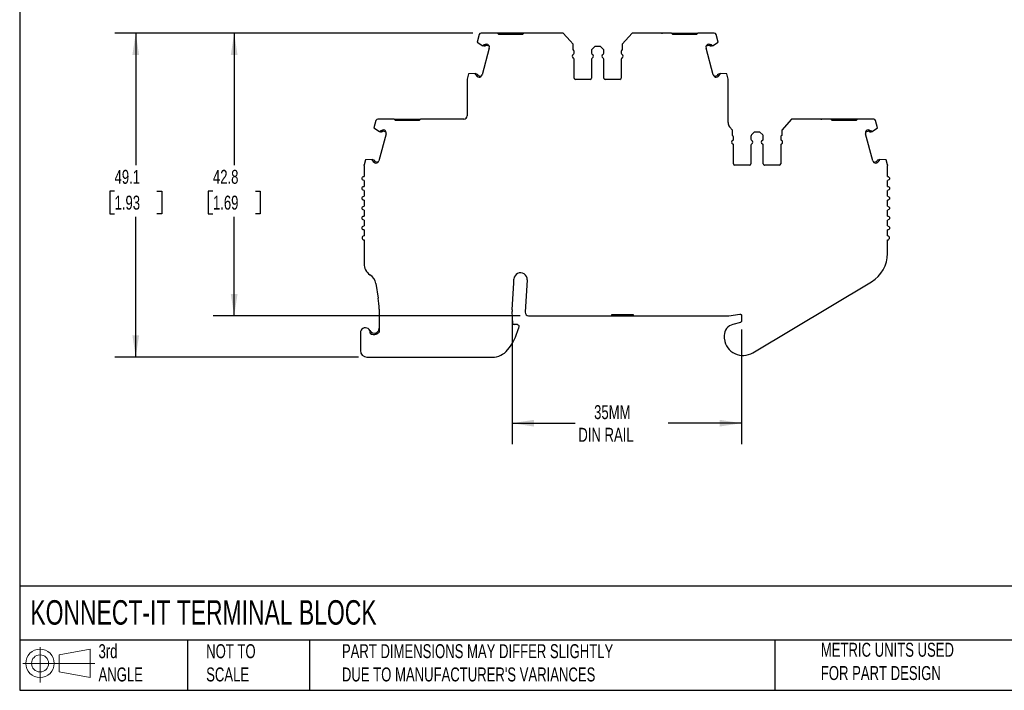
# Model space of a CAD drawing. Header units: millimetres. Extents: x 6 to 273, y 6 to 210.
# Tile 1 of 10: x 6 to 155, y 6 to 108. Entities that reach past the tile are written whole.
import ezdxf

# ---------------------------------------------------------------- set-up
doc = ezdxf.new("R2010")
doc.units = ezdxf.units.MM
doc.linetypes.add('SLD-Solid', pattern=[0])
doc.layers.add('DIMENSIONS', color=140, linetype='SLD-Solid', lineweight=25)
doc.layers.add('TEXT', color=140, linetype='SLD-Solid', lineweight=25)
doc.layers.add('SLD-DEFPOINTS', color=7, linetype='Continuous')
doc.styles.add('SLDTEXTSTYLE0', font='TXT', dxfattribs={"width": 0.7})
doc.dimstyles.new('SLDDIMSTYLE0', dxfattribs={"dimtxt": 2.158008, "dimasz": 3.302, "dimexe": 0, "dimexo": 0.0625, "dimgap": 0.539502, "dimtad": 0, "dimtih": 1, "dimtoh": 1, "dimrnd": 1e-09, "dimzin": 12, "dimdsep": 46, "dimtxsty": 'SLDTEXTSTYLE0', "dimsah": 1, "dimcen": 0.09, "dimadec": 0, "dimazin": 3, "dimtfac": 1, "dimtofl": 0, "dimtmove": 0, "dimatfit": 3, "dimfxl": 0, "dimfrac": 2, "dimtolj": 1, "dimtzin": 12, "dimarcsym": 0})

# ---------------------------------------------------------------- blocks, each defined once
blk = doc.blocks.new('Block11')
at = {"color": 7, "linetype": 'SLD-Solid', "lineweight": 18}
for p, q in [((2.59, 5.31), (2.59, 0)), ((5.48, 4.17), (10.18, 5.03)), ((10.18, 5.03), (10.18, 0.73)), ((5.48, 1.6), (5.48, 4.17)), ((0, 2.88), (10.87, 2.88)), ((5.48, 1.6), (10.18, 0.73))]:
    blk.add_line(p, q, dxfattribs=at)
for radius in [2.15, 1.29]:
    blk.add_circle((2.59, 2.88), radius, dxfattribs=at)
blk = doc.blocks.new('Block12')
at = {"layer": 'SLD-DEFPOINTS'}
blk.add_blockref('Block11', (0, 0), dxfattribs=at)
blk = doc.blocks.new('_D')
at = {"layer": 'DIMENSIONS'}
for p, q in [((74.91, 105.91), (35.64, 105.91)), ((38.81, 105.91), (38.81, 85.9)), ((35.6, 81.99), (34.88, 81.99)), ((34.88, 81.99), (34.88, 78.56)), ((42.02, 81.99), (42.74, 81.99)), ((42.74, 81.99), (42.74, 78.56)), ((34.88, 78.56), (35.6, 78.56)), ((38.81, 63.09), (38.81, 78.08)), ((42.74, 78.56), (42.02, 78.56)), ((82.09, 63.09), (35.64, 63.09))]:
    blk.add_line(p, q, dxfattribs=at)
for points in [[(38.81, 105.91), (38.3, 102.61), (39.32, 102.61)], [(38.81, 63.09), (39.32, 66.39), (38.3, 66.39)]]:
    blk.add_solid(points, dxfattribs=at)
at = {"layer": 'DIMENSIONS', "char_height": 2.117, "attachment_point": 1, "style": 'SLDTEXTSTYLE0'}
for s, insert in [('42.8', (35.6, 85.2)), ('1.69', (35.6, 81.29))]:
    blk.add_mtext(s, dxfattribs=dict(at, insert=insert))
blk = doc.blocks.new('_D_1')
at = {"layer": 'DIMENSIONS'}
for p, q in [((74.91, 105.91), (20.74, 105.91)), ((23.91, 105.91), (23.91, 85.9)), ((20.71, 81.99), (19.98, 81.99)), ((19.98, 81.99), (19.98, 78.56)), ((27.12, 81.99), (27.85, 81.99)), ((27.85, 81.99), (27.85, 78.56)), ((19.98, 78.56), (20.71, 78.56)), ((23.91, 56.82), (23.91, 78.08)), ((27.85, 78.56), (27.12, 78.56)), ((57.64, 56.82), (20.74, 56.82))]:
    blk.add_line(p, q, dxfattribs=at)
for points in [[(23.91, 105.91), (23.41, 102.61), (24.42, 102.61)], [(23.91, 56.82), (24.42, 60.12), (23.41, 60.12)]]:
    blk.add_solid(points, dxfattribs=at)
at = {"layer": 'DIMENSIONS', "char_height": 2.117, "attachment_point": 1, "style": 'SLDTEXTSTYLE0'}
for s, insert in [('49.1', (20.71, 85.2)), ('1.93', (20.71, 81.29))]:
    blk.add_mtext(s, dxfattribs=dict(at, insert=insert))
blk = doc.blocks.new('_D_2')
at = {"layer": 'DIMENSIONS'}
for p, q in [((80.88, 62.46), (80.88, 43.65)), ((115.58, 61.02), (115.58, 43.65)), ((80.88, 46.82), (90.42, 46.82)), ((115.58, 46.82), (104.51, 46.82))]:
    blk.add_line(p, q, dxfattribs=at)
for points in [[(80.88, 46.82), (84.18, 46.31), (84.18, 47.33)], [(115.58, 46.82), (112.28, 47.33), (112.28, 46.31)]]:
    blk.add_solid(points, dxfattribs=at)
at = {"layer": 'DIMENSIONS', "char_height": 2.117, "attachment_point": 1, "style": 'SLDTEXTSTYLE0'}
for s, insert in [('35MM', (93.29, 49.55)), ('DIN RAIL', (90.9, 46.12))]:
    blk.add_mtext(s, dxfattribs=dict(at, insert=insert))

msp = doc.modelspace()

# ---------------------------------------------------------------- linework, layer by layer
for p, q in [((78.652, 105.91), (76.183, 105.91)), ((78.852, 105.71), (78.652, 105.91)), ((80.452, 105.91), (78.652, 105.91)), ((80.452, 105.91), (80.452, 105.71)), ((80.852, 105.91), (80.452, 105.91)), ((80.852, 105.91), (80.852, 105.71)), ((82.652, 105.91), (82.452, 105.71)), ((88.602, 105.91), (82.652, 105.91)), ((89.659, 104.741), (88.602, 105.91)), ((99.049, 105.91), (97.548, 104.249)), ((104.999, 105.91), (99.049, 105.91)), ((105.199, 105.71), (104.999, 105.91)), ((104.999, 105.91), (106.799, 105.91)), ((106.799, 105.71), (106.799, 105.91)), ((106.799, 105.91), (107.199, 105.91)), ((107.199, 105.71), (107.199, 105.91)), ((107.199, 105.91), (108.999, 105.91)), ((108.999, 105.91), (108.799, 105.71)), ((111.468, 105.91), (108.999, 105.91)), ((75.893, 105.687), (75.592, 104.562)), ((75.592, 104.562), (76.421, 104.003)), ((82.452, 105.71), (78.852, 105.71)), ((90.103, 104.249), (89.659, 104.74)), ((108.799, 105.71), (105.199, 105.71)), ((111.23, 104.003), (112.059, 104.562)), ((112.059, 104.562), (111.758, 105.687)), ((77.42, 103.657), (76.333, 99.601)), ((76.479, 103.987), (76.421, 104.003)), ((76.624, 103.948), (76.479, 103.987)), ((76.676, 104.141), (76.605, 104.16)), ((77.411, 103.945), (76.987, 104.059)), ((77.209, 104.206), (77.039, 104.252)), ((90.103, 103.41), (90.103, 104.249)), ((90.259, 102.868), (90.259, 103.147)), ((92.892, 103.286), (92.892, 102.868)), ((93.392, 103.91), (92.98, 103.498)), ((94.259, 103.91), (93.392, 103.91)), ((94.671, 103.498), (94.259, 103.91)), ((94.759, 102.868), (94.759, 103.286)), ((97.392, 103.147), (97.392, 102.868)), ((97.548, 104.249), (97.548, 103.41)), ((111.318, 99.601), (110.231, 103.657)), ((110.664, 104.059), (110.24, 103.945)), ((110.612, 104.252), (110.441, 104.206)), ((111.046, 104.16), (110.975, 104.141)), ((111.172, 103.987), (111.027, 103.948)), ((111.23, 104.003), (111.172, 103.987)), ((90.259, 99.11), (90.259, 101.952)), ((92.892, 101.952), (92.892, 99.11)), ((94.759, 99.11), (94.759, 101.952)), ((97.392, 101.952), (97.392, 99.11)), ((74.082, 98.881), (74.082, 93.395)), ((74.3, 99.732), (74.092, 98.959)), ((75.295, 99.802), (74.3, 99.732)), ((75.295, 99.802), (75.353, 99.786)), ((75.353, 99.786), (75.498, 99.748)), ((75.376, 99.573), (75.446, 99.554)), ((75.706, 99.277), (75.877, 99.231)), ((75.758, 99.47), (76.182, 99.357)), ((92.692, 98.91), (90.459, 98.91)), ((97.192, 98.91), (94.959, 98.91)), ((111.469, 99.357), (111.893, 99.47)), ((111.774, 99.231), (111.945, 99.277)), ((112.153, 99.748), (112.298, 99.786)), ((112.205, 99.554), (112.275, 99.573)), ((112.298, 99.786), (112.356, 99.802)), ((113.351, 99.732), (112.356, 99.802)), ((113.559, 98.959), (113.351, 99.732)), ((113.569, 92.358), (113.569, 98.881)), ((60.273, 92.673), (59.972, 91.547)), ((63.033, 92.895), (60.563, 92.895)), ((63.233, 92.695), (63.033, 92.895)), ((63.033, 92.895), (64.833, 92.895)), ((66.833, 92.695), (63.233, 92.695)), ((64.833, 92.695), (64.833, 92.895)), ((64.833, 92.895), (65.233, 92.895)), ((65.233, 92.695), (65.233, 92.895)), ((65.233, 92.895), (67.033, 92.895)), ((67.033, 92.895), (66.833, 92.695)), ((73.582, 92.895), (67.033, 92.895)), ((123.182, 92.895), (121.681, 91.234)), ((129.132, 92.895), (123.182, 92.895)), ((129.332, 92.695), (129.132, 92.895)), ((130.932, 92.895), (129.132, 92.895)), ((132.932, 92.695), (129.332, 92.695)), ((130.932, 92.895), (130.932, 92.695)), ((131.332, 92.895), (130.932, 92.895)), ((131.332, 92.895), (131.332, 92.695)), ((133.132, 92.895), (132.932, 92.695)), ((135.601, 92.895), (133.132, 92.895)), ((136.193, 91.547), (135.891, 92.673)), ((59.972, 91.547), (60.801, 90.988)), ((60.859, 90.972), (60.801, 90.988)), ((61.004, 90.933), (60.859, 90.972)), ((61.056, 91.127), (60.985, 91.146)), ((61.791, 90.93), (61.367, 91.044)), ((61.59, 91.191), (61.419, 91.237)), ((113.792, 91.728), (113.792, 91.726)), ((114.237, 91.234), (113.792, 91.726)), ((114.237, 90.395), (114.237, 91.234)), ((121.681, 91.234), (121.681, 90.395)), ((134.797, 91.044), (134.373, 90.93)), ((134.746, 91.237), (134.575, 91.191)), ((135.18, 91.146), (135.109, 91.127)), ((135.305, 90.972), (135.161, 90.933)), ((135.364, 90.988), (135.305, 90.972)), ((135.364, 90.988), (136.193, 91.547)), ((61.8, 90.643), (60.713, 86.587)), ((114.392, 89.853), (114.392, 90.132)), ((117.025, 90.271), (117.025, 89.853)), ((117.525, 90.895), (117.113, 90.483)), ((118.392, 90.895), (117.525, 90.895)), ((118.805, 90.483), (118.392, 90.895)), ((118.892, 89.853), (118.892, 90.271)), ((121.525, 90.132), (121.525, 89.853)), ((135.451, 86.587), (134.364, 90.643)), ((114.392, 86.095), (114.392, 88.937)), ((117.025, 88.937), (117.025, 86.095)), ((118.892, 86.095), (118.892, 88.937)), ((121.525, 88.937), (121.525, 86.095)), ((58.68, 86.717), (58.472, 85.944)), ((59.675, 86.787), (58.68, 86.717)), ((59.675, 86.787), (59.733, 86.771)), ((59.733, 86.771), (59.878, 86.733)), ((59.756, 86.558), (59.827, 86.539)), ((60.138, 86.456), (60.562, 86.342)), ((135.602, 86.342), (136.027, 86.456)), ((136.286, 86.733), (136.431, 86.771)), ((136.338, 86.539), (136.409, 86.558)), ((136.431, 86.771), (136.489, 86.787)), ((137.485, 86.717), (136.489, 86.787)), ((137.692, 85.944), (137.485, 86.717)), ((58.462, 85.866), (58.462, 84.195)), ((60.086, 86.262), (60.257, 86.217)), ((116.825, 85.895), (114.592, 85.895)), ((121.325, 85.895), (119.092, 85.895)), ((135.908, 86.217), (136.078, 86.262)), ((137.702, 84.195), (137.702, 85.866)), ((58.462, 83.595), (58.462, 82.695)), ((137.702, 82.695), (137.702, 83.595)), ((58.462, 82.095), (58.462, 81.195)), ((137.702, 81.195), (137.702, 82.095)), ((58.462, 80.595), (58.462, 79.695)), ((137.702, 79.695), (137.702, 80.595)), ((58.462, 79.095), (58.462, 78.195)), ((137.702, 78.195), (137.702, 79.095)), ((58.462, 77.595), (58.462, 76.695)), ((137.702, 76.695), (137.702, 77.595)), ((58.462, 76.095), (58.462, 75.195)), ((137.702, 75.195), (137.702, 76.095)), ((58.462, 74.595), (58.462, 70.98)), ((137.702, 72.534), (137.702, 74.595)), ((81.128, 68.089), (81.162, 68.662)), ((60.241, 67.967), (60.614, 65.761)), ((80.88, 63.979), (81.128, 68.089)), ((83.159, 68.541), (82.862, 63.615)), ((117.301, 57.491), (135.27, 68.244)), ((60.754, 64.096), (60.754, 60.615)), ((80.993, 61.94), (80.88, 63.733)), ((83.361, 63.085), (95.976, 63.085)), ((95.976, 63.285), (99.176, 63.285)), ((95.976, 63.085), (95.976, 63.285)), ((95.976, 63.085), (96.476, 63.085)), ((96.476, 63.285), (96.476, 63.085)), ((96.476, 63.085), (98.676, 63.085)), ((98.676, 63.085), (98.676, 63.285)), ((98.676, 63.085), (99.176, 63.085)), ((99.176, 63.285), (99.176, 63.085)), ((99.176, 63.085), (113.506, 63.085)), ((113.655, 63.096), (115.353, 63.351)), ((115.582, 63.153), (115.582, 62.289)), ((81.682, 61.753), (81.193, 61.753)), ((81.88, 61.531), (81.839, 61.165)), ((115.434, 62.095), (114.282, 61.787)), ((57.914, 60.523), (57.914, 57.823)), ((60.254, 60.282), (60.254, 60.492)), ((112.982, 60.093), (112.982, 59.793)), ((58.914, 56.823), (77.872, 56.823))]:
    msp.add_line(p, q)
at = {"flags": 128}
for points in [[(82.652, 105.91), (82.443, 105.91), (82.086, 105.91), (81.695, 105.91), (81.279, 105.91), (80.852, 105.91)], [(133.132, 92.895), (132.923, 92.895), (132.567, 92.895), (132.175, 92.895), (131.76, 92.895), (131.332, 92.895)]]:
    msp.add_lwpolyline(points, dxfattribs=at)
for centre, radius, start, end in [((76.183, 105.61), 0.3, 89.99997, 164.99988), ((111.468, 105.61), 0.3, 14.99994, 89.90239), ((76.937, 103.787), 0.5, 344.99985, 56.97506), ((89.959, 103.147), 0.3, 0.00004, 61.24546), ((90.059, 102.868), 0.2, 293.57818, 359.99962), ((93.192, 103.286), 0.3, 135.00002, 180.00015), ((93.092, 102.868), 0.2, 180.00007, 246.42197), ((94.559, 102.868), 0.2, 293.57818, 359.99984), ((94.459, 103.286), 0.3, 359.99996, 44.99992), ((97.692, 103.147), 0.3, 118.75454, 179.99997), ((97.592, 102.868), 0.2, 180.00004, 246.42179), ((110.714, 103.787), 0.5, 123.02403, 195.00015), ((90.259, 102.41), 0.3, 113.57818, 246.4219), ((90.059, 101.952), 0.2, 0.00003, 66.42161), ((93.092, 101.952), 0.2, 113.57818, 180.00023), ((92.892, 102.41), 0.3, 293.57818, 66.42183), ((94.759, 102.41), 0.3, 113.57818, 246.42186), ((94.559, 101.952), 0.2, 0.00004, 66.42173), ((97.592, 101.952), 0.2, 113.57818, 179.99995), ((97.392, 102.41), 0.3, 293.57818, 66.42183), ((74.382, 98.881), 0.3, 164.99932, 179.99974), ((75.85, 99.731), 0.5, 273.02607, 345.00017), ((90.459, 99.11), 0.2, 179.99999, 270.00003), ((92.692, 99.11), 0.2, 270.00015, 359.99973), ((94.959, 99.11), 0.2, 180.00012, 270.00018), ((97.192, 99.11), 0.2, 270.00021, 359.99994), ((111.801, 99.731), 0.5, 194.99977, 266.97262), ((113.269, 98.881), 0.3, 0.00035, 15.0009), ((60.563, 92.595), 0.3, 90.13515, 164.99991), ((73.582, 93.395), 0.5, 270, 360), ((135.601, 92.595), 0.3, 15.00008, 90), ((61.317, 90.772), 0.5, 344.99985, 56.97506), ((114.569, 92.358), 1, 180, 219.06241), ((134.847, 90.772), 0.5, 123.02502, 195.00015), ((114.392, 89.395), 0.3, 113.57818, 246.42186), ((114.092, 90.132), 0.3, 0.00004, 61.24546), ((114.192, 89.853), 0.2, 293.57818, 359.99975), ((117.325, 90.271), 0.3, 135.00002, 180.00006), ((117.225, 89.853), 0.2, 180.00007, 246.42192), ((117.025, 89.395), 0.3, 293.57818, 66.42186), ((118.892, 89.395), 0.3, 113.57818, 246.42182), ((118.692, 89.853), 0.2, 293.57818, 359.99997), ((118.592, 90.271), 0.3, 359.99996, 44.99999), ((121.825, 90.132), 0.3, 118.75454, 179.99988), ((121.725, 89.853), 0.2, 180.00004, 246.42174), ((121.525, 89.395), 0.3, 293.57818, 66.42186), ((114.192, 88.937), 0.2, 0.00003, 66.42167), ((117.225, 88.937), 0.2, 113.57818, 180.0001), ((118.692, 88.937), 0.2, 0.00004, 66.42178), ((121.725, 88.937), 0.2, 113.57818, 179.99981), ((60.23, 86.716), 0.5, 273.02607, 345.00017), ((135.934, 86.716), 0.5, 194.99977, 266.97365), ((114.592, 86.095), 0.2, 180.00023, 270.00003), ((116.825, 86.095), 0.2, 270.00015, 359.99986), ((119.092, 86.095), 0.2, 179.99999, 270.00018), ((121.325, 86.095), 0.2, 270.00021, 0.00007), ((58.462, 74.895), 0.3, 90, 270), ((137.702, 74.895), 0.3, 270, 90), ((132.702, 72.534), 5, 300.8964, 0), ((60.462, 70.98), 2, 180, 236.75665), ((58.269, 67.634), 2, 9.58258, 56.75664), ((82.16, 68.602), 1, 356.54861, 176.54862), ((50.754, 64.096), 10, 359.99998, 9.58252), ((82.876, 63.859), 2, 176.54876, 183.60103), ((83.361, 63.585), 0.5, 176.54861, 270), ((113.506, 64.085), 1, 270.00003, 278.52504), ((58.664, 60.523), 0.75, 354.87424, 179.99996), ((73.704, 63.257), 8.4, 320.51209, 345.5792), ((81.193, 61.953), 0.2, 183.60084, 270), ((114.736, 60.093), 1.754, 104.99999, 180), ((60.004, 61.199), 0.75, 206.7832, 289.47123), ((60.004, 61.199), 0.95, 231.44702, 289.47123), ((114.736, 59.793), 1.754, 180, 187.94871), ((115.832, 59.946), 2.86, 187.94871, 300.8964), ((58.914, 57.823), 1, 180.00001, 269.99987), ((77.872, 59.823), 3, 270.00001, 320.51209)]:
    msp.add_arc(centre, radius, start, end)
for points, knots in [([(84.177, 105.91), (84.138, 105.91), (84.099, 105.91), (84.043, 105.91), (84.027, 105.91), (84.027, 105.91)], [0, 0, 0, 0, 0.5, 0.5, 1, 1, 1, 1]), ([(86.877, 105.91), (86.877, 105.91), (86.861, 105.91), (86.805, 105.91), (86.766, 105.91), (86.727, 105.91)], [0, 0, 0, 0, 0.5, 0.5, 1, 1, 1, 1]), ([(100.924, 105.91), (100.885, 105.91), (100.846, 105.91), (100.79, 105.91), (100.774, 105.91), (100.774, 105.91)], [0, 0, 0, 0, 0.5, 0.5, 1, 1, 1, 1]), ([(103.474, 105.91), (103.487, 105.91), (103.513, 105.91), (103.55, 105.91), (103.586, 105.91), (103.618, 105.91), (103.622, 105.91), (103.624, 105.91)], [0, 0, 0, 0, 0.168224, 0.3311335, 0.500763, 0.7495865, 1, 1, 1, 1]), ([(76.479, 103.987), (76.489, 104.009), (76.51, 104.052), (76.553, 104.11), (76.587, 104.144), (76.605, 104.16)], [0, 0, 0, 0, 0.33450625, 0.66549375, 1, 1, 1, 1]), ([(76.886, 104.028), (76.854, 103.992), (76.812, 103.965), (76.72, 103.937), (76.67, 103.936), (76.624, 103.948)], [0, 0, 0, 0, 0.5, 0.5, 1, 1, 1, 1]), ([(76.736, 104.16), (76.748, 104.173), (76.774, 104.2), (76.822, 104.23), (76.882, 104.254), (76.956, 104.267), (77.011, 104.257), (77.039, 104.252)], [0, 0, 0, 0, 0.16710165, 0.33194613, 0.5003862, 0.74944256, 1, 1, 1, 1]), ([(76.987, 104.059), (76.978, 104.06), (76.96, 104.064), (76.932, 104.059), (76.906, 104.048), (76.893, 104.034), (76.886, 104.028)], [0, 0, 0, 0, 0.24851, 0.4998843, 0.7485386, 1, 1, 1, 1]), ([(110.612, 104.252), (110.63, 104.256), (110.666, 104.263), (110.723, 104.262), (110.786, 104.249), (110.856, 104.218), (110.895, 104.179), (110.915, 104.16)], [0, 0, 0, 0, 0.1671016, 0.3319461, 0.5003862, 0.7494426, 1, 1, 1, 1]), ([(110.765, 104.028), (110.758, 104.034), (110.745, 104.047), (110.719, 104.059), (110.691, 104.064), (110.673, 104.06), (110.664, 104.059)], [0, 0, 0, 0, 0.24851, 0.4998843, 0.7485386, 1, 1, 1, 1]), ([(111.027, 103.948), (110.981, 103.936), (110.931, 103.937), (110.839, 103.965), (110.797, 103.992), (110.765, 104.028)], [0, 0, 0, 0, 0.5, 0.5, 1, 1, 1, 1]), ([(111.046, 104.16), (111.063, 104.144), (111.098, 104.11), (111.14, 104.052), (111.161, 104.009), (111.172, 103.987)], [0, 0, 0, 0, 0.3345063, 0.6654937, 1, 1, 1, 1]), ([(75.376, 99.573), (75.369, 99.596), (75.356, 99.642), (75.348, 99.715), (75.352, 99.762), (75.353, 99.786)], [0, 0, 0, 0, 0.33450623, 0.66549377, 1, 1, 1, 1]), ([(75.706, 99.277), (75.688, 99.283), (75.653, 99.294), (75.605, 99.324), (75.557, 99.367), (75.512, 99.428), (75.497, 99.482), (75.489, 99.509)], [0, 0, 0, 0, 0.1671016, 0.3319461, 0.5003862, 0.7494426, 1, 1, 1, 1]), ([(75.498, 99.748), (75.545, 99.735), (75.588, 99.709), (75.653, 99.639), (75.676, 99.595), (75.685, 99.547)], [0, 0, 0, 0, 0.5, 0.5, 1, 1, 1, 1]), ([(75.685, 99.547), (75.688, 99.539), (75.693, 99.521), (75.71, 99.498), (75.731, 99.48), (75.749, 99.473), (75.758, 99.47)], [0, 0, 0, 0, 0.24851, 0.4998843, 0.7485386, 1, 1, 1, 1]), ([(111.893, 99.47), (111.902, 99.473), (111.92, 99.48), (111.941, 99.498), (111.958, 99.52), (111.963, 99.538), (111.965, 99.547)], [0, 0, 0, 0, 0.24851, 0.4998843, 0.7485386, 1, 1, 1, 1]), ([(112.162, 99.509), (112.157, 99.49), (112.148, 99.455), (112.122, 99.405), (112.082, 99.354), (112.024, 99.305), (111.971, 99.286), (111.945, 99.277)], [0, 0, 0, 0, 0.1671016, 0.3319461, 0.5003862, 0.7494426, 1, 1, 1, 1]), ([(111.965, 99.547), (111.975, 99.595), (111.998, 99.639), (112.063, 99.709), (112.106, 99.735), (112.153, 99.748)], [0, 0, 0, 0, 0.5, 0.5, 1, 1, 1, 1]), ([(112.298, 99.786), (112.299, 99.762), (112.303, 99.715), (112.295, 99.642), (112.282, 99.596), (112.275, 99.573)], [0, 0, 0, 0, 0.3345062, 0.6654938, 1, 1, 1, 1]), ([(68.558, 92.895), (68.519, 92.895), (68.48, 92.895), (68.424, 92.895), (68.408, 92.895), (68.408, 92.895)], [0, 0, 0, 0, 0.5, 0.5, 1, 1, 1, 1]), ([(71.258, 92.895), (71.258, 92.895), (71.242, 92.895), (71.187, 92.895), (71.148, 92.895), (71.108, 92.895)], [0, 0, 0, 0, 0.5, 0.5, 1, 1, 1, 1]), ([(125.057, 92.895), (125.018, 92.895), (124.979, 92.895), (124.924, 92.895), (124.907, 92.895), (124.907, 92.895)], [0, 0, 0, 0, 0.5, 0.5, 1, 1, 1, 1]), ([(127.607, 92.895), (127.621, 92.895), (127.647, 92.895), (127.683, 92.895), (127.719, 92.895), (127.751, 92.895), (127.755, 92.895), (127.757, 92.895)], [0, 0, 0, 0, 0.16822397, 0.33113348, 0.50076297, 0.74958648, 1, 1, 1, 1]), ([(60.859, 90.972), (60.87, 90.994), (60.891, 91.037), (60.933, 91.096), (60.968, 91.129), (60.985, 91.146)], [0, 0, 0, 0, 0.3345063, 0.6654937, 1, 1, 1, 1]), ([(61.266, 91.013), (61.234, 90.977), (61.192, 90.95), (61.1, 90.922), (61.05, 90.921), (61.004, 90.933)], [0, 0, 0, 0, 0.5, 0.5, 1, 1, 1, 1]), ([(61.116, 91.145), (61.129, 91.158), (61.154, 91.185), (61.202, 91.215), (61.262, 91.239), (61.336, 91.252), (61.391, 91.242), (61.419, 91.237)], [0, 0, 0, 0, 0.1671016, 0.3319461, 0.5003862, 0.7494426, 1, 1, 1, 1]), ([(61.367, 91.044), (61.358, 91.045), (61.34, 91.049), (61.312, 91.044), (61.286, 91.033), (61.273, 91.02), (61.266, 91.013)], [0, 0, 0, 0, 0.24851, 0.4998843, 0.7485386, 1, 1, 1, 1]), ([(134.746, 91.237), (134.764, 91.241), (134.8, 91.249), (134.856, 91.247), (134.919, 91.234), (134.989, 91.204), (135.029, 91.164), (135.049, 91.145)], [0, 0, 0, 0, 0.16710165, 0.33194613, 0.5003862, 0.74944256, 1, 1, 1, 1]), ([(134.898, 91.013), (134.892, 91.019), (134.878, 91.032), (134.853, 91.044), (134.825, 91.049), (134.806, 91.045), (134.797, 91.044)], [0, 0, 0, 0, 0.24851, 0.4998843, 0.7485386, 1, 1, 1, 1]), ([(135.161, 90.933), (135.114, 90.921), (135.064, 90.922), (134.972, 90.95), (134.93, 90.977), (134.898, 91.013)], [0, 0, 0, 0, 0.5, 0.5, 1, 1, 1, 1]), ([(135.18, 91.146), (135.197, 91.129), (135.231, 91.096), (135.274, 91.037), (135.295, 90.994), (135.305, 90.972)], [0, 0, 0, 0, 0.3345063, 0.6654937, 1, 1, 1, 1]), ([(59.756, 86.558), (59.749, 86.582), (59.736, 86.628), (59.728, 86.7), (59.732, 86.747), (59.733, 86.771)], [0, 0, 0, 0, 0.33450623, 0.66549377, 1, 1, 1, 1]), ([(60.086, 86.262), (60.068, 86.268), (60.033, 86.279), (59.985, 86.309), (59.937, 86.352), (59.892, 86.413), (59.877, 86.467), (59.869, 86.494)], [0, 0, 0, 0, 0.1671016, 0.3319461, 0.5003862, 0.7494426, 1, 1, 1, 1]), ([(59.878, 86.733), (59.925, 86.72), (59.968, 86.695), (60.033, 86.624), (60.056, 86.58), (60.066, 86.533)], [0, 0, 0, 0, 0.5, 0.5, 1, 1, 1, 1]), ([(60.066, 86.533), (60.068, 86.524), (60.073, 86.506), (60.09, 86.483), (60.111, 86.465), (60.129, 86.459), (60.138, 86.456)], [0, 0, 0, 0, 0.24851003, 0.49988431, 0.74853856, 1, 1, 1, 1]), ([(136.027, 86.456), (136.035, 86.459), (136.053, 86.465), (136.074, 86.483), (136.091, 86.506), (136.096, 86.524), (136.099, 86.533)], [0, 0, 0, 0, 0.24851, 0.4998843, 0.7485386, 1, 1, 1, 1]), ([(136.295, 86.494), (136.29, 86.476), (136.281, 86.44), (136.255, 86.39), (136.215, 86.339), (136.158, 86.29), (136.105, 86.272), (136.078, 86.262)], [0, 0, 0, 0, 0.1671016, 0.3319461, 0.5003862, 0.7494426, 1, 1, 1, 1]), ([(136.099, 86.533), (136.108, 86.58), (136.131, 86.624), (136.197, 86.695), (136.24, 86.72), (136.286, 86.733)], [0, 0, 0, 0, 0.5, 0.5, 1, 1, 1, 1]), ([(136.431, 86.771), (136.433, 86.747), (136.436, 86.7), (136.428, 86.628), (136.415, 86.582), (136.409, 86.558)], [0, 0, 0, 0, 0.3345062, 0.6654938, 1, 1, 1, 1]), ([(58.462, 83.595), (58.384, 83.595), (58.306, 83.627), (58.194, 83.738), (58.162, 83.816), (58.162, 83.973), (58.194, 84.052), (58.306, 84.163), (58.384, 84.195), (58.462, 84.195)], [0, 0, 0, 0, 0.25, 0.25, 0.5, 0.5, 0.75, 0.75, 1, 1, 1, 1]), ([(137.702, 84.195), (137.781, 84.195), (137.859, 84.163), (137.97, 84.052), (138.002, 83.973), (138.002, 83.816), (137.97, 83.738), (137.859, 83.627), (137.781, 83.595), (137.702, 83.595)], [0, 0, 0, 0, 0.25, 0.25, 0.5, 0.5, 0.75, 0.75, 1, 1, 1, 1]), ([(58.462, 82.095), (58.384, 82.095), (58.306, 82.127), (58.194, 82.238), (58.162, 82.316), (58.162, 82.473), (58.194, 82.552), (58.306, 82.663), (58.384, 82.695), (58.462, 82.695)], [0, 0, 0, 0, 0.25, 0.25, 0.5, 0.5, 0.75, 0.75, 1, 1, 1, 1]), ([(137.702, 82.695), (137.781, 82.695), (137.859, 82.663), (137.97, 82.552), (138.002, 82.473), (138.002, 82.316), (137.97, 82.238), (137.859, 82.127), (137.781, 82.095), (137.702, 82.095)], [0, 0, 0, 0, 0.25, 0.25, 0.5, 0.5, 0.75, 0.75, 1, 1, 1, 1]), ([(58.462, 80.595), (58.384, 80.595), (58.306, 80.627), (58.194, 80.738), (58.162, 80.816), (58.162, 80.973), (58.194, 81.052), (58.306, 81.163), (58.384, 81.195), (58.462, 81.195)], [0, 0, 0, 0, 0.25, 0.25, 0.5, 0.5, 0.75, 0.75, 1, 1, 1, 1]), ([(137.702, 81.195), (137.781, 81.195), (137.859, 81.163), (137.97, 81.052), (138.002, 80.973), (138.002, 80.816), (137.97, 80.738), (137.859, 80.627), (137.781, 80.595), (137.702, 80.595)], [0, 0, 0, 0, 0.25, 0.25, 0.5, 0.5, 0.75, 0.75, 1, 1, 1, 1]), ([(58.462, 79.095), (58.384, 79.095), (58.306, 79.127), (58.194, 79.238), (58.162, 79.316), (58.162, 79.473), (58.194, 79.552), (58.306, 79.663), (58.384, 79.695), (58.462, 79.695)], [0, 0, 0, 0, 0.25, 0.25, 0.5, 0.5, 0.75, 0.75, 1, 1, 1, 1]), ([(137.702, 79.695), (137.781, 79.695), (137.859, 79.663), (137.97, 79.552), (138.002, 79.473), (138.002, 79.316), (137.97, 79.238), (137.859, 79.127), (137.781, 79.095), (137.702, 79.095)], [0, 0, 0, 0, 0.25, 0.25, 0.5, 0.5, 0.75, 0.75, 1, 1, 1, 1]), ([(58.462, 77.595), (58.384, 77.595), (58.306, 77.627), (58.194, 77.738), (58.162, 77.816), (58.162, 77.973), (58.194, 78.052), (58.306, 78.163), (58.384, 78.195), (58.462, 78.195)], [0, 0, 0, 0, 0.25, 0.25, 0.5, 0.5, 0.75, 0.75, 1, 1, 1, 1]), ([(137.702, 78.195), (137.781, 78.195), (137.859, 78.163), (137.97, 78.052), (138.002, 77.973), (138.002, 77.816), (137.97, 77.738), (137.859, 77.627), (137.781, 77.595), (137.702, 77.595)], [0, 0, 0, 0, 0.25, 0.25, 0.5, 0.5, 0.75, 0.75, 1, 1, 1, 1]), ([(58.462, 76.095), (58.384, 76.095), (58.306, 76.127), (58.194, 76.238), (58.162, 76.316), (58.162, 76.473), (58.194, 76.552), (58.306, 76.663), (58.384, 76.695), (58.462, 76.695)], [0, 0, 0, 0, 0.25, 0.25, 0.5, 0.5, 0.75, 0.75, 1, 1, 1, 1]), ([(137.702, 76.695), (137.781, 76.695), (137.859, 76.663), (137.97, 76.552), (138.002, 76.473), (138.002, 76.316), (137.97, 76.238), (137.859, 76.127), (137.781, 76.095), (137.702, 76.095)], [0, 0, 0, 0, 0.25, 0.25, 0.5, 0.5, 0.75, 0.75, 1, 1, 1, 1]), ([(115.353, 63.351), (115.367, 63.352), (115.396, 63.355), (115.438, 63.347), (115.478, 63.331), (115.513, 63.306), (115.543, 63.274), (115.565, 63.237), (115.58, 63.196), (115.581, 63.167), (115.582, 63.153)], [0, 0, 0, 0, 0.1276242, 0.2495001, 0.3717558, 0.500465, 0.6238975, 0.7502136, 0.8743779, 1, 1, 1, 1]), ([(60.254, 60.492), (60.273, 60.499), (60.312, 60.514), (60.37, 60.543), (60.427, 60.578), (60.493, 60.628), (60.568, 60.7), (60.661, 60.823), (60.72, 60.959), (60.749, 61.095), (60.752, 61.164), (60.754, 61.199)], [0, 0, 0, 0, 0.0578413, 0.1188244, 0.1831693, 0.2508942, 0.3660634, 0.5009955, 0.7497956, 0.8751682, 1, 1, 1, 1]), ([(81.682, 61.753), (81.738, 61.753), (81.793, 61.728), (81.868, 61.645), (81.887, 61.586), (81.88, 61.531)], [0, 0, 0, 0, 0.5, 0.5, 1, 1, 1, 1]), ([(115.582, 62.289), (115.581, 62.274), (115.58, 62.245), (115.565, 62.203), (115.538, 62.16), (115.496, 62.118), (115.455, 62.103), (115.434, 62.095)], [0, 0, 0, 0, 0.1675282, 0.3316406, 0.5005328, 0.749499, 1, 1, 1, 1]), ([(60.32, 60.303), (60.413, 60.336), (60.498, 60.382), (60.642, 60.49), (60.702, 60.55), (60.754, 60.615)], [0, 0, 0, 0, 0.25, 0.25, 0.46388395, 0.46388395, 0.46388395, 0.46388395])]:
    msp.add_open_spline(points, degree=3, knots=knots)
for points in [[(76.736, 104.16), (76.721, 104.143), (76.697, 104.136), (76.676, 104.141)], [(110.975, 104.141), (110.954, 104.136), (110.93, 104.143), (110.915, 104.16)], [(75.446, 99.554), (75.468, 99.549), (75.485, 99.53), (75.489, 99.509)], [(112.162, 99.509), (112.166, 99.53), (112.183, 99.549), (112.205, 99.554)], [(61.116, 91.145), (61.101, 91.128), (61.077, 91.121), (61.056, 91.127)], [(135.109, 91.127), (135.088, 91.121), (135.063, 91.128), (135.049, 91.145)], [(59.827, 86.539), (59.848, 86.534), (59.865, 86.515), (59.869, 86.494)], [(136.295, 86.494), (136.299, 86.515), (136.317, 86.534), (136.338, 86.539)], [(58.462, 85.866), (58.462, 85.892), (58.466, 85.918), (58.472, 85.944)], [(137.692, 85.944), (137.699, 85.918), (137.702, 85.892), (137.702, 85.866)]]:
    msp.add_open_spline(points, degree=3)
at = {"layer": 'TEXT'}
for p, q in [((6.35, 209.55), (6.35, 6.35)), ((273.05, 22.126), (6.35, 22.126)), ((273.05, 13.97), (6.35, 13.97)), ((31.75, 13.97), (31.75, 6.35)), ((50.212, 13.97), (50.212, 6.35)), ((120.646, 13.97), (120.646, 6.35)), ((6.35, 6.35), (273.05, 6.35))]:
    msp.add_line(p, q, dxfattribs=at)

# ---------------------------------------------------------------- block references
at = {"layer": 'SLD-DEFPOINTS'}
msp.add_blockref('Block12', (6.838, 7.554), dxfattribs=at)

# ---------------------------------------------------------------- texts
at = {"layer": 'TEXT', "attachment_point": 1, "style": 'SLDTEXTSTYLE0'}
for s, insert, char_height in [('KONNECT-IT TERMINAL BLOCK', (7.966, 20.006), 3.70417), ('3rd^JANGLE', (18.282, 13.338), 2.1167), ('METRIC UNITS USED ^JFOR PART DESIGN', (127.604, 13.556), 2.11667), ('NOT TO^JSCALE', (34.575, 13.338), 2.11667), ("PART DIMENSIONS MAY DIFFER SLIGHTLY ^JDUE TO MANUFACTURER'S VARIANCES", (55.119, 13.341), 2.11667)]:
    msp.add_mtext(s, dxfattribs=dict(at, insert=insert, char_height=char_height))

# ---------------------------------------------------------------- dimensions: what is measured, and where the dimension line sits
at = {"layer": 'DIMENSIONS'}
for base, p1, p2, angle, picture, middle in [((23.915, 105.91), (58.914, 56.823), (76.183, 105.91), 89.99981, '_D_1', (23.914, 81.99)), ((38.8104, 105.9098), (83.3607, 63.0852), (76.1831, 105.9098), 90, '_D', (38.8104, 81.99))]:
    dim = msp.add_linear_dim(base=base, p1=p1, p2=p2, angle=angle, dimstyle='SLDDIMSTYLE0', dxfattribs=at)
    dim.commit()
    dim.dimension.update_dxf_attribs({"geometry": picture, "text_midpoint": middle, "dimtype": 160})
dim = msp.add_linear_dim(base=(115.582, 46.823), p1=(80.88, 63.733), p2=(115.582, 62.289), angle=0, text='35MM\\PDIN RAIL', dimstyle='SLDDIMSTYLE0', dxfattribs=at)
dim.commit()
dim.dimension.update_dxf_attribs({"geometry": '_D_2', "text_midpoint": (97.467, 46.823), "dimtype": 160})

doc.saveas('drawing.dxf')
